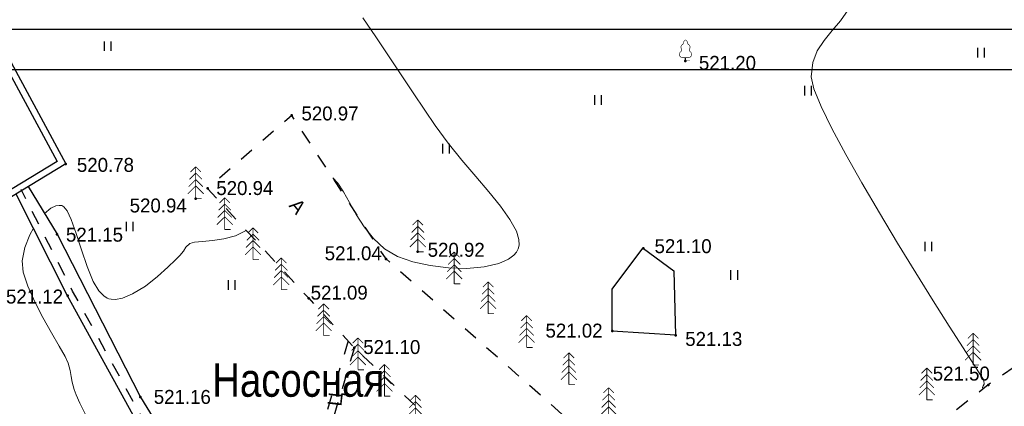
# Model space of a CAD drawing. Header units: millimetres. Extents: x -1128748 to 3035412, y -2195448 to -435774.
# Tile 65 of 159: x 429631 to 491382, y -1431220 to -1406949. Entities that reach past the tile are written whole.
import ezdxf

# ---------------------------------------------------------------- set-up
doc = ezdxf.new("R2010")
doc.units = ezdxf.units.MM
doc.linetypes.add('Д_ТРОТ_ТРУБА', pattern=[3, 1.5, -1.5])
doc.linetypes.add('ДОРОГИ_СТРОЯЩ', pattern=[9, 8, -1])
for name, color, linetype in [('(004) Точки рельефа', 7, 'Continuous'), ('(022) Возд. Линии', 7, 'Continuous'), ('(025) Дорога', 7, 'Continuous'), ('(028) Гидротехн.', 7, 'Continuous'), ('(031) Горизонтали', 42, 'Continuous'), ('(035) Откосы', 7, 'Continuous'), ('(036) Растительность', 7, 'Continuous'), ('(038) Деревья', 7, 'Continuous'), ('(040) Ограда', 7, 'Continuous')]:
    doc.layers.add(name, color=color, linetype=linetype)
doc.layers.add('Основная надпись', color=7, linetype='Continuous', lineweight=30)
doc.styles.add('BM-431', font='txt')
doc.styles.add('D-431', font='txt')
doc.styles.add('GOST Common_6', font='GOST_Common.ttf', dxfattribs={"width": 0.9, "height": 2.5})
doc.styles.get("Standard").update_dxf_attribs({"font": 'arial.ttf'})
doc.linetypes.add('ОГРАДА_БЕТ', pattern='A,4,["|",Standard,S=0.8,R=0,X=0,Y=-0.8],4', length=8)
doc.linetypes.add('ОТКОСЫ_НЕУКР', pattern='A,0.5,["|",Standard,S=1.2,R=0,X=0,Y=-1.2],1,["|",Standard,S=0.5,R=0,X=0,Y=-0.5],0.5', length=2)

# ---------------------------------------------------------------- blocks, each defined once
blk = doc.blocks.new('ell')
at = {"const_width": 0.05}
for points in [[(0, 2), (-0.329, 1.671)], [(0, 0), (0, 2)], [(0, 2), (0.329, 1.671)], [(0, 1.6), (-0.386, 1.214)], [(0, 1.6), (0.386, 1.214)], [(0, 0.8), (-0.5, 0.3)], [(0, 1.2), (-0.443, 0.757)], [(0, 1.2), (0.443, 0.757)], [(0, 0.8), (0.5, 0.3)], [(0, 0), (0.375, 0)]]:
    blk.add_lwpolyline(points, dxfattribs=at)
blk = doc.blocks.new('I04010')
for p, q in [((-0.412273, 0.007146), (-0.412273, 1.207146)), ((0.387727, 1.207146), (0.387727, 0.007146))]:
    blk.add_line(p, q)
blk = doc.blocks.new('ell-flat-23-flat-1')
at = {"layer": '(038) Деревья', "const_width": 0.05}
for points in [[(0, 2), (-0.329, 1.671)], [(0, 0), (0, 2)], [(0, 2), (0.329, 1.671)], [(0, 1.6), (-0.386, 1.214)], [(0, 1.6), (0.386, 1.214)], [(0, 0.8), (-0.5, 0.3)], [(0, 1.2), (-0.443, 0.757)], [(0, 1.2), (0.443, 0.757)], [(0, 0.8), (0.5, 0.3)], [(0, 0), (0.375, 0)]]:
    blk.add_lwpolyline(points, dxfattribs=at)
blk = doc.blocks.new('ell-flat-22-flat-1')
at = {"layer": '(038) Деревья', "const_width": 0.05}
for points in [[(0, 2), (-0.329, 1.671)], [(0, 0), (0, 2)], [(0, 2), (0.329, 1.671)], [(0, 1.6), (-0.386, 1.214)], [(0, 1.6), (0.386, 1.214)], [(0, 0.8), (-0.5, 0.3)], [(0, 1.2), (-0.443, 0.757)], [(0, 1.2), (0.443, 0.757)], [(0, 0.8), (0.5, 0.3)], [(0, 0), (0.375, 0)]]:
    blk.add_lwpolyline(points, dxfattribs=at)
blk = doc.blocks.new('karagach-flat-2-flat-1-flat-1')
at = {"layer": '(038) Деревья', "const_width": 0.0375}
for points in [[(0, 1.312, 0.246034), (-0.117, 1.159, 0.489079)], [(0, 1.312, -0.246034), (0.117, 1.159, -0.489079)], [(-0.315, 0.559, 0.383603), (-0.255, 0.753, 0.352912)], [(-0.208, 1.009, 0.430853), (-0.255, 0.753, 0.548276)], [(-0.208, 1.009, 0.181567), (-0.117, 1.159, 0.303004)], [(0.208, 1.009, -0.181567), (0.117, 1.159, -0.303004)], [(0.208, 1.009, -0.430853), (0.255, 0.753, -0.548276)], [(0.315, 0.559, -0.383603), (0.255, 0.753, -0.352912)], [(-0.315, 0.559, 0.626949), (-0.218, 0.206, 0.702465)], [(0.315, 0.559, -0.626949), (0.218, 0.206, -0.702465)]]:
    blk.add_lwpolyline(points, format="xyb", dxfattribs=at)
for points in [[(0, 0.206), (-0.218, 0.206)], [(0, 0), (0, 0.206)], [(0, 0.206), (0.218, 0.206)], [(0, 0), (0.281, 0)]]:
    blk.add_lwpolyline(points, dxfattribs=at)
at = {"layer": '(038) Деревья'}
blk.add_lwpolyline([(0, 0), (0, 0.206)], dxfattribs=at)
blk = doc.blocks.new('ell-flat-33')
at = {"layer": '(038) Деревья', "const_width": 0.05}
for points in [[(0, 2), (-0.329, 1.671)], [(0, 0), (0, 2)], [(0, 2), (0.329, 1.671)], [(0, 1.6), (-0.386, 1.214)], [(0, 1.6), (0.386, 1.214)], [(0, 0.8), (-0.5, 0.3)], [(0, 1.2), (-0.443, 0.757)], [(0, 1.2), (0.443, 0.757)], [(0, 0.8), (0.5, 0.3)], [(0, 0), (0.375, 0)]]:
    blk.add_lwpolyline(points, dxfattribs=at)
blk = doc.blocks.new('ell-flat-34')
at = {"layer": '(038) Деревья', "const_width": 0.05}
for points in [[(0, 2), (-0.329, 1.671)], [(0, 0), (0, 2)], [(0, 2), (0.329, 1.671)], [(0, 1.6), (-0.386, 1.214)], [(0, 1.6), (0.386, 1.214)], [(0, 0.8), (-0.5, 0.3)], [(0, 1.2), (-0.443, 0.757)], [(0, 1.2), (0.443, 0.757)], [(0, 0.8), (0.5, 0.3)], [(0, 0), (0.375, 0)]]:
    blk.add_lwpolyline(points, dxfattribs=at)
blk = doc.blocks.new('ell-flat-35')
at = {"layer": '(038) Деревья', "const_width": 0.05}
for points in [[(0, 2), (-0.329, 1.671)], [(0, 0), (0, 2)], [(0, 2), (0.329, 1.671)], [(0, 1.6), (-0.386, 1.214)], [(0, 1.6), (0.386, 1.214)], [(0, 0.8), (-0.5, 0.3)], [(0, 1.2), (-0.443, 0.757)], [(0, 1.2), (0.443, 0.757)], [(0, 0.8), (0.5, 0.3)], [(0, 0), (0.375, 0)]]:
    blk.add_lwpolyline(points, dxfattribs=at)
blk = doc.blocks.new('ell-flat-36')
at = {"layer": '(038) Деревья', "const_width": 0.05}
for points in [[(0, 2), (-0.329, 1.671)], [(0, 0), (0, 2)], [(0, 2), (0.329, 1.671)], [(0, 1.6), (-0.386, 1.214)], [(0, 1.6), (0.386, 1.214)], [(0, 0.8), (-0.5, 0.3)], [(0, 1.2), (-0.443, 0.757)], [(0, 1.2), (0.443, 0.757)], [(0, 0.8), (0.5, 0.3)], [(0, 0), (0.375, 0)]]:
    blk.add_lwpolyline(points, dxfattribs=at)
blk = doc.blocks.new('ell-flat-37')
at = {"layer": '(038) Деревья', "const_width": 0.05}
for points in [[(0, 2), (-0.329, 1.671)], [(0, 0), (0, 2)], [(0, 2), (0.329, 1.671)], [(0, 1.6), (-0.386, 1.214)], [(0, 1.6), (0.386, 1.214)], [(0, 0.8), (-0.5, 0.3)], [(0, 1.2), (-0.443, 0.757)], [(0, 1.2), (0.443, 0.757)], [(0, 0.8), (0.5, 0.3)], [(0, 0), (0.375, 0)]]:
    blk.add_lwpolyline(points, dxfattribs=at)
blk = doc.blocks.new('ell-flat-38')
at = {"layer": '(038) Деревья', "const_width": 0.05}
for points in [[(0, 2), (-0.329, 1.671)], [(0, 0), (0, 2)], [(0, 2), (0.329, 1.671)], [(0, 1.6), (-0.386, 1.214)], [(0, 1.6), (0.386, 1.214)], [(0, 0.8), (-0.5, 0.3)], [(0, 1.2), (-0.443, 0.757)], [(0, 1.2), (0.443, 0.757)], [(0, 0.8), (0.5, 0.3)], [(0, 0), (0.375, 0)]]:
    blk.add_lwpolyline(points, dxfattribs=at)
blk = doc.blocks.new('ell-flat-31-flat-1')
at = {"layer": '(038) Деревья', "const_width": 0.05}
for points in [[(0, 2), (-0.329, 1.671)], [(0, 0), (0, 2)], [(0, 2), (0.329, 1.671)], [(0, 1.6), (-0.386, 1.214)], [(0, 1.6), (0.386, 1.214)], [(0, 0.8), (-0.5, 0.3)], [(0, 1.2), (-0.443, 0.757)], [(0, 1.2), (0.443, 0.757)], [(0, 0.8), (0.5, 0.3)], [(0, 0), (0.375, 0)]]:
    blk.add_lwpolyline(points, dxfattribs=at)
blk = doc.blocks.new('ell-flat-30-flat-1')
at = {"layer": '(038) Деревья', "const_width": 0.05}
for points in [[(0, 2), (-0.329, 1.671)], [(0, 0), (0, 2)], [(0, 2), (0.329, 1.671)], [(0, 1.6), (-0.386, 1.214)], [(0, 1.6), (0.386, 1.214)], [(0, 0.8), (-0.5, 0.3)], [(0, 1.2), (-0.443, 0.757)], [(0, 1.2), (0.443, 0.757)], [(0, 0.8), (0.5, 0.3)], [(0, 0), (0.375, 0)]]:
    blk.add_lwpolyline(points, dxfattribs=at)
blk = doc.blocks.new('ell-flat-29-flat-1')
at = {"layer": '(038) Деревья', "const_width": 0.05}
for points in [[(0, 2), (-0.329, 1.671)], [(0, 0), (0, 2)], [(0, 2), (0.329, 1.671)], [(0, 1.6), (-0.386, 1.214)], [(0, 1.6), (0.386, 1.214)], [(0, 0.8), (-0.5, 0.3)], [(0, 1.2), (-0.443, 0.757)], [(0, 1.2), (0.443, 0.757)], [(0, 0.8), (0.5, 0.3)], [(0, 0), (0.375, 0)]]:
    blk.add_lwpolyline(points, dxfattribs=at)
blk = doc.blocks.new('ell-flat-2-flat-1-flat-1')
at = {"layer": '(038) Деревья', "const_width": 0.05}
for points in [[(0, 2), (-0.329, 1.671)], [(0, 0), (0, 2)], [(0, 2), (0.329, 1.671)], [(0, 1.6), (-0.386, 1.214)], [(0, 1.6), (0.386, 1.214)], [(0, 0.8), (-0.5, 0.3)], [(0, 1.2), (-0.443, 0.757)], [(0, 1.2), (0.443, 0.757)], [(0, 0.8), (0.5, 0.3)], [(0, 0), (0.375, 0)]]:
    blk.add_lwpolyline(points, dxfattribs=at)
blk = doc.blocks.new('A$C05d28b1e')
at = {"layer": '(004) Точки рельефа', "color": 7, "linetype": 'ByBlock', "lineweight": -2}
for p in [(-21262, 117011), (-45955, 113584), (-60133, 110541), (-51231, 109005), (-51979, 108361), (-60678, 106122), (-38051, 105022), (-23902, 105238), (-40043, 104576), (-60013, 102269), (-44895, 102103), (-25852, 100044), (-21884, 99790), (-42025, 99008), (-2273, 96670), (-55448, 95902)]:
    blk.add_point(p, dxfattribs=at)
at = {"layer": '(025) Дорога', "linetype": 'Д_ТРОТ_ТРУБА', "ltscale": 600, "flags": 128}
for points in [[(27459, 120222), (8937, 104733), (7549, 103433), (-2273, 96670), (-15702, 86137), (-17767, 85381), (-18644, 85674), (-40043, 104576), (-45955, 113584), (-51231, 109005), (-44895, 102103), (-42025, 99008), (-25117, 82841), (-25117, 81951), (-25407, 81084), (-32229, 76172), (-32639, 76060), (-33388, 76495), (-37188, 78427), (-42918, 74170), (-43534, 73566), (-56171, 68379), (-72915, 59805), (-96929, 47597), (-121278, 30068), (-138829, 14906), (-139804, 14024), (-138021, 12053), (-129914, 19516), (-105640, 36924), (-88825, 45949), (-78921, 50853), (-56719, 62542), (-42094, 71045), (-39916, 71829), (-37271, 72176), (-35503, 71928), (-34406, 71614), (-29497, 64248), (-29370, 62878), (-30300, 61153), (-32643, 58416), (-31513, 56567), (-31513, 56567), (-31513, 56567)], [(-42419, 99433), (-44611, 92161)], [(-42025, 99008), (-44132, 92017)]]:
    blk.add_lwpolyline(points, dxfattribs=at)
at = {"layer": '(028) Гидротехн.', "color": 3, "linetype": 'Д_ТРОТ_ТРУБА', "ltscale": 600, "flags": 128}
blk.add_lwpolyline([(-43219, 73859), (-53987, 92138), (-59698, 102562), (-62935, 108940)], dxfattribs=at)
at = {"layer": '(028) Гидротехн.', "ltscale": 600}
for points in [[(-62483, 109113), (-60678, 106122), (-55448, 95902), (-50158, 87260), (-44310, 76497), (-42918, 74170)], [(-43534, 73566), (-54302, 91845), (-60013, 102269), (-63249, 108647)]]:
    blk.add_lwpolyline(points, dxfattribs=at)
at = {"layer": '(031) Горизонтали', "color": 42, "linetype": 'Continuous', "lineweight": 0, "ltscale": 600}
for points in [[(-2549, 96454), (-2592, 96456), (-2638, 96495), (-2585, 96602), (-2532, 96711), (-2538, 96775), (-2551, 96865), (-2581, 97000), (-2742, 97253), (-3183, 97939), (-3857, 98992), (-4719, 100347), (-5720, 101938), (-6816, 103699), (-7959, 105564), (-9103, 107468), (-10201, 109345), (-11207, 111129), (-12074, 112754), (-12755, 114154), (-13204, 115263), (-13375, 116017), (-13285, 116899), (-12999, 117643), (-12575, 118297), (-12073, 118910), (-11551, 119530), (-11069, 120206)], [(-43388, 109673), (-43064, 109326), (-42720, 108786), (-42340, 108110), (-41908, 107357), (-41407, 106586), (-40821, 105853), (-40134, 105217), (-39329, 104736), (-38371, 104397), (-37279, 104154), (-36124, 104014), (-34973, 103984), (-33895, 104072), (-32960, 104286), (-32360, 104551), (-32019, 104809), (-31853, 105009), (-31790, 105118), (-31746, 105219), (-31695, 105435), (-31707, 105790), (-31871, 106318), (-32280, 107061), (-32873, 107887), (-33602, 108786), (-34421, 109751), (-35284, 110772), (-36143, 111840), (-36953, 112947), (-37615, 113923), (-38332, 114997), (-39092, 116139), (-39882, 117324), (-40687, 118522), (-41496, 119706)], [(-61468, 107431), (-61062, 107756), (-60753, 107899), (-60552, 107937), (-60454, 107937), (-60382, 107923), (-60243, 107838), (-60043, 107585), (-59786, 107055), (-59471, 106168), (-59146, 105143), (-58795, 104101), (-58402, 103163), (-58046, 102567), (-57750, 102251), (-57536, 102117), (-57424, 102076), (-57291, 102047), (-57012, 102035), (-56564, 102117), (-55935, 102377), (-55138, 102874), (-54385, 103466), (-53734, 104050), (-53244, 104524), (-52975, 104785), (-52744, 105060), (-52592, 105316), (-52344, 105547), (-52047, 105626), (-51551, 105673), (-50918, 105728), (-50209, 105834), (-49485, 106032), (-48807, 106365)], [(-58917, 94854), (-59237, 95531), (-59471, 96049), (-59606, 96384), (-59734, 96838), (-59794, 97205), (-59852, 97573), (-59974, 98029), (-60172, 98442), (-60547, 99103), (-61032, 99944), (-61565, 100896), (-62079, 101892), (-62511, 102863), (-62795, 103741), (-62866, 104456), (-62703, 105284), (-62389, 106097), (-62159, 106498)]]:
    blk.add_lwpolyline(points, dxfattribs=at)
at = {"layer": '(035) Откосы', "linetype": 'ОТКОСЫ_НЕУКР', "ltscale": 600}
blk.add_lwpolyline([(-23902, 105238), (-21997, 103825), (-21884, 99790), (-25852, 100044), (-25852, 102673), (-23932, 105260)], dxfattribs=at)
at = {"layer": '(040) Ограда', "ltscale": 600, "flags": 128}
blk.add_lwpolyline([(-65264, 129736), (-69528, 127118), (-60665, 110686), (-137359, 64080), (-200340, 25826), (-120613, -95364), (-115995, -101905)], dxfattribs=at)
at = {"layer": '(040) Ограда', "linetype": 'ОГРАДА_БЕТ', "ltscale": 600, "flags": 128}
blk.add_lwpolyline([(-64714, 129605), (-68996, 126975), (-60133, 110541), (-137151, 63738), (-199778, 25699), (-120282, -95139), (-115668, -101674)], dxfattribs=at)
at = {"layer": '(022) Возд. Линии', "xscale": 1000, "yscale": 1000, "zscale": 1000}
for name, p in [('karagach-flat-2-flat-1-flat-1', (-21262, 117011)), ('ell-flat-2-flat-1-flat-1', (-51979, 108361)), ('ell-flat-31-flat-1', (-50158, 106420)), ('ell-flat-38', (-38051, 105022)), ('ell-flat-30-flat-1', (-48386, 104530)), ('ell-flat-37', (-35767, 103012)), ('ell-flat-29-flat-1', (-46615, 102642)), ('ell-flat-36', (-33640, 101142)), ('ell-flat-35', (-31227, 99019)), ('ell-flat-22-flat-1', (-3222, 97917)), ('ell-flat-34', (-28576, 96687)), ('ell-flat-23-flat-1', (-6127, 95727)), ('ell-flat-33', (-26081, 94492))]:
    blk.add_blockref(name, p, dxfattribs=at)
at = {"layer": '(036) Растительность', "linetype": 'Continuous', "xscale": 500, "yscale": 500, "zscale": 500}
for p in [(-57487, 117631), (-2719, 117217), (-13572, 114837), (-26740, 114242), (-36284, 111197), (-56122, 106309), (-6028, 105054), (-18204, 103270), (-49724, 102642)]:
    blk.add_blockref('I04010', p, dxfattribs=at)
at = {"layer": '(038) Деревья', "linetype": 'Continuous', "xscale": 1000, "yscale": 1000, "zscale": 1000}
for p in [(-43955, 99756), (-41807, 97616), (-40143, 95958), (-38202, 94023)]:
    blk.add_blockref('ell', p, dxfattribs=at)
at = {"layer": '(004) Точки рельефа', "linetype": 'ByBlock', "char_height": 875, "attachment_point": 4, "style": 'D-431'}
for s, insert in [('521.20', (-20419, 116877)), ('520.97', (-45347, 113702)), ('520.78', (-59430, 110473)), ('520.94', (-50688, 109018)), ('520.94', (-56122, 107924)), ('521.15', (-60117, 106092)), ('520.92', (-37432, 105143)), ('521.10', (-23202, 105370)), ('521.04', (-43889, 104925)), ('521.12', (-63877, 102209)), ('521.09', (-44770, 102453)), ('521.02', (-30042, 100069)), ('521.13', (-21277, 99547)), ('521.10', (-41471, 99039)), ('521.50', (-5755, 97373)), ('521.16', (-54610, 95908))]:
    blk.add_mtext(s, dxfattribs=dict(at, insert=insert))
at = {"layer": '(025) Дорога', "linetype": 'ДОРОГИ_СТРОЯЩ', "style": 'BM-431'}
for s, rotation, p in [('A', 309.26065, (-46172, 107905)), ('Ц', 83.32407, (-42848, 95297))]:
    blk.add_text(s, height=875, rotation=rotation, dxfattribs=at).set_placement(p)
blk = doc.blocks.new('A11111111111')
blk.add_lwpolyline([(-186450, -2503181), (654550, -2503181), (654550, -1909181), (-186450, -1909181)], close=True)
blk.add_lwpolyline([(649550, -2498181), (-166450, -2498181), (-166450, -1914181), (649550, -1914181), (649550, -2498181)])

msp = doc.modelspace()

# ---------------------------------------------------------------- block references
at = {"xscale": 0.5, "yscale": 0.5, "zscale": 0.5}
msp.add_blockref('A11111111111', (371649.412, -452985.195), dxfattribs=at)

# ---------------------------------------------------------------- texts
at = {"layer": 'Основная надпись', "lineweight": 9, "insert": (447100.707, -1429582.541), "char_height": 2100, "width": 10647.0573, "attachment_point": 5, "line_spacing_factor": 1.022766, "style": 'GOST Common_6'}
msp.add_mtext('{\\fArial Narrow|b0|i0|c204|p34;\\W1;\\C0;Насосная}', dxfattribs=at)

# ---------------------------------------------------------------- next in the draw order: block references
at = {"color": 5, "lineweight": 50}
msp.add_blockref('A$C05d28b1e', (492649.328, -1526543.495), dxfattribs=at)

doc.saveas('drawing.dxf')
